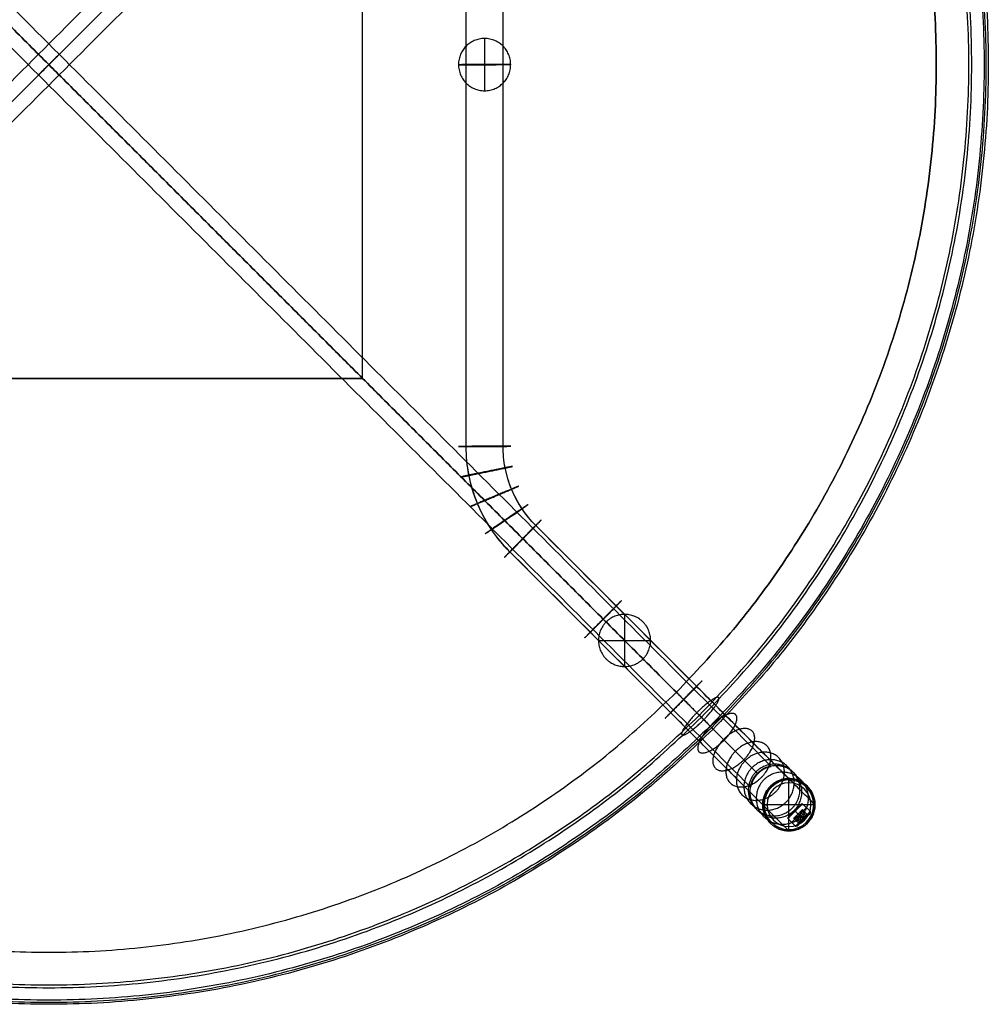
# Model space of a CAD drawing. Header units: millimetres. Extents: x -450 to 450, y -450 to 450.
# Tile 3 of 4: x -14 to 450, y -450 to 21. Entities that reach past the tile are written whole.
import ezdxf

# ---------------------------------------------------------------- set-up
doc = ezdxf.new("R2010")
doc.units = ezdxf.units.MM
doc.layers.add('BIG TABLE', color=7, linetype='Continuous', true_color=0x000000)
doc.layers.add('Défaut', color=7, linetype='Continuous', true_color=0x000000)

msp = doc.modelspace()

# ---------------------------------------------------------------- linework, layer by layer
at = {"layer": 'BIG TABLE'}
for p, q in [((150.26, -150.26, 737.81), (150.26, 397.55, 737.81)), ((150.26, -150.26, 735.81), (150.26, 397.55, 735.81)), ((-339.5, -339.5, 619.12), (339.52, 339.52, 619.12)), ((-339.49, 339.52, 619.12), (339.53, -339.51, 619.12)), ((-339.37, -339.37, 633.12), (339.38, 339.38, 633.12)), ((-339.36, 339.38, 633.12), (339.39, -339.37, 633.12)), ((-397.55, -150.26, 737.81), (150.26, -150.26, 737.81)), ((150.26, -150.26, 735.81), (-397.55, -150.26, 735.81)), ((356.82, -360.9, 626.14), (360.9, -356.81, 626.14)), ((357.27, -357.27, 621.39), (357.27, -357.27, 623.14)), ((357.27, -357.27, 629.14), (357.27, -357.27, 630.89)), ((360.62, -353.91, 626.14), (359.39, -355.14, 626.14)), ((360.18, -362.22, 623.64), (360.18, -358.14, 623.64)), ((360.18, -362.22, 628.64), (360.18, -358.14, 628.64)), ((360.39, -357.33, 624.89), (362.88, -359.82, 624.89)), ((360.39, -357.33, 627.39), (362.88, -359.82, 627.39)), ((364.69, -357.62, 626.14), (360.98, -353.91, 626.14)), ((361.2, -359.16, 623.64), (362.22, -358.14, 626.14)), ((362.22, -358.14, 626.14), (361.2, -359.16, 628.64)), ((355.14, -359.39, 626.14), (353.91, -360.62, 626.14)), ((357.62, -364.69, 626.14), (353.91, -360.98, 626.14)), ((359.82, -362.88, 624.89), (357.33, -360.39, 624.89)), ((359.82, -362.88, 627.39), (357.33, -360.39, 627.39)), ((358.14, -360.18, 623.64), (362.22, -360.18, 623.64)), ((362.22, -360.18, 628.64), (358.14, -360.18, 628.64)), ((359.16, -361.2, 623.64), (358.14, -362.22, 626.14)), ((358.14, -362.22, 626.14), (359.16, -361.2, 628.64)), ((358.86, -358.86, 623.64), (358.86, -358.86, 628.64)), ((361.51, -361.51, 621.64), (361.51, -361.51, 623.25)), ((361.51, -361.51, 629.02), (361.51, -361.51, 630.64)), ((363.55, -359.47, 626.14), (364.69, -358.33, 626.14)), ((358.33, -364.69, 626.14), (359.47, -363.55, 626.14))]:
    msp.add_line(p, q, dxfattribs=at)
at = {"layer": 'BIG TABLE', "extrusion": (0.707107, 0.707107, 0)}
for start, end in [(180, 360), (0, 180)]:
    msp.add_arc((0, 626.12, 0), 7, start, end, dxfattribs=at)
at = {"layer": 'BIG TABLE', "extrusion": (0.707107, -0.707107, 0)}
for start, end in [(180, 360), (0, 180)]:
    msp.add_arc((0.01, 626.12, 0), 7, start, end, dxfattribs=at)
at = {"layer": 'BIG TABLE', "extrusion": (-0.707107, 0.707107, 0)}
for start, end in [(90, 270), (270, 90)]:
    msp.add_arc((0, 626.14, -508.12), 5, start, end, dxfattribs=at)
at = {"layer": 'BIG TABLE'}
for points, weights, degree, knots in [([(-318.14, 318.14, 714.77), (0, 636.29, 714.77), (318.14, 318.14, 714.77), (636.29, 0, 714.77), (318.14, -318.14, 714.77)], [1, 0.707106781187, 1, 0.707106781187, 1], 2, [-923.628313, -923.628313, -923.628313, -692.721234, -692.721234, -461.814156, -461.814156, -461.814156]), ([(317.44, -317.44, 714.69), (634.88, 0, 714.69), (317.44, 317.44, 714.69), (0, 634.88, 714.69), (-317.44, 317.44, 714.69)], [1, 0.707106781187, 1, 0.707106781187, 1], 2, [461.814156, 461.814156, 461.814156, 692.721234, 692.721234, 923.628313, 923.628313, 923.628313]), ([(-316.73, 316.73, 714.61), (0, 633.47, 714.61), (316.73, 316.73, 714.61), (633.47, 0, 714.61), (316.73, -316.73, 714.61)], [1, 0.707106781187, 1, 0.707106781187, 1], 2, [-923.628313, -923.628313, -923.628313, -692.721234, -692.721234, -461.814156, -461.814156, -461.814156]), ([(312.52, -312.52, 731.16), (625.04, 0, 731.16), (312.52, 312.52, 731.16), (0, 625.04, 731.16), (-312.52, 312.52, 731.16)], [0.867161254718, 0.613175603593, 0.867161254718, 0.613175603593, 0.867161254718], 2, [461.814156, 461.814156, 461.814156, 692.721234, 692.721234, 923.628313, 923.628313, 923.628313]), ([(311.56, -311.56, 729.69), (623.12, 0, 729.69), (311.56, 311.56, 729.69), (0, 623.12, 729.69), (-311.56, 311.56, 729.69)], [0.867161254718, 0.613175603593, 0.867161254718, 0.613175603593, 0.867161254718], 2, [461.814156, 461.814156, 461.814156, 692.721234, 692.721234, 923.628313, 923.628313, 923.628313]), ([(300.52, -300.52, 735.81), (601.04, 0, 735.81), (300.52, 300.52, 735.81), (0, 601.04, 735.81), (-300.52, 300.52, 735.81)], [1, 0.707106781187, 1, 0.707106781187, 1], 2, [461.814156, 461.814156, 461.814156, 692.721234, 692.721234, 923.628313, 923.628313, 923.628313]), ([(-300.52, 300.52, 737.81), (0, 601.04, 737.81), (300.52, 300.52, 737.81), (601.04, 0, 737.81), (300.52, -300.52, 737.81)], [1, 0.707106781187, 1, 0.707106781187, 1], 2, [-923.628313, -923.628313, -923.628313, -692.721234, -692.721234, -461.814156, -461.814156, -461.814156]), ([(318.14, -318.14, 714.77), (0, -636.29, 714.77), (-318.14, -318.14, 714.77), (-636.29, 0, 714.77), (-318.14, 318.14, 714.77)], [1, 0.707106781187, 1, 0.707106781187, 1], 2, [-461.814156, -461.814156, -461.814156, -230.907078, -230.907078, 0, 0, 0]), ([(-317.44, 317.44, 714.69), (-634.88, 0, 714.69), (-317.44, -317.44, 714.69), (0, -634.88, 714.69), (317.44, -317.44, 714.69)], [1, 0.707106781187, 1, 0.707106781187, 1], 2, [0, 0, 0, 230.907078, 230.907078, 461.814156, 461.814156, 461.814156]), ([(316.73, -316.73, 714.61), (0, -633.47, 714.61), (-316.73, -316.73, 714.61), (-633.47, 0, 714.61), (-316.73, 316.73, 714.61)], [1, 0.707106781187, 1, 0.707106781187, 1], 2, [-461.814156, -461.814156, -461.814156, -230.907078, -230.907078, 0, 0, 0]), ([(-312.52, 312.52, 731.16), (-625.04, 0, 731.16), (-312.52, -312.52, 731.16), (0, -625.04, 731.16), (312.52, -312.52, 731.16)], [0.867161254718, 0.613175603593, 0.867161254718, 0.613175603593, 0.867161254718], 2, [0, 0, 0, 230.907078, 230.907078, 461.814156, 461.814156, 461.814156]), ([(-311.56, 311.56, 729.69), (-623.12, 0, 729.69), (-311.56, -311.56, 729.69), (0, -623.12, 729.69), (311.56, -311.56, 729.69)], [0.867161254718, 0.613175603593, 0.867161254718, 0.613175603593, 0.867161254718], 2, [0, 0, 0, 230.907078, 230.907078, 461.814156, 461.814156, 461.814156]), ([(-300.52, 300.52, 735.81), (-601.04, 0, 735.81), (-300.52, -300.52, 735.81), (0, -601.04, 735.81), (300.52, -300.52, 735.81)], [1, 0.707106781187, 1, 0.707106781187, 1], 2, [0, 0, 0, 230.907078, 230.907078, 461.814156, 461.814156, 461.814156]), ([(-300.52, 300.52, 737.81), (-601.04, 0, 737.81), (-300.52, -300.52, 737.81), (0, -601.04, 737.81), (300.52, -300.52, 737.81)], [1, 0.707106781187, 1, 0.707106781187, 1], 2, [0, 0, 0, 230.907078, 230.907078, 461.814156, 461.814156, 461.814156]), ([(336.02, -345.9, 626.12), (336.02, -345.9, 626.23), (336.02, -345.9, 626.33), (336.02, -345.89, 626.44), (336.02, -345.88, 626.54), (336.02, -345.87, 626.65), (336.03, -345.86, 626.76), (336.03, -345.84, 626.97), (336.03, -345.8, 627.18), (336.04, -345.75, 627.39), (336.06, -345.65, 627.84), (336.08, -345.5, 628.28), (336.12, -345.31, 628.7), (336.17, -345.1, 629.14), (336.23, -344.85, 629.57), (336.31, -344.56, 629.96), (336.35, -344.42, 630.16), (336.4, -344.27, 630.35), (336.45, -344.11, 630.53), (336.5, -343.96, 630.72), (336.56, -343.79, 630.89), (336.63, -343.62, 631.06), (336.69, -343.45, 631.23), (336.77, -343.27, 631.39), (336.85, -343.09, 631.54), (336.92, -342.91, 631.69), (337.01, -342.73, 631.83), (337.1, -342.54, 631.96), (337.29, -342.16, 632.22), (337.51, -341.77, 632.45), (337.76, -341.38, 632.63), (337.99, -341.04, 632.79), (338.24, -340.69, 632.91), (338.51, -340.35, 632.99), (338.78, -340.01, 633.08), (339.08, -339.68, 633.12), (339.39, -339.37, 633.12), (339.39, -339.37, 633.12), (339.39, -339.37, 633.12), (339.39, -339.37, 633.12), (339.72, -339.04, 633.12), (340.07, -338.72, 633.07), (340.44, -338.44, 632.98), (340.8, -338.15, 632.88), (341.17, -337.89, 632.75), (341.54, -337.66, 632.57), (341.9, -337.43, 632.39), (342.27, -337.23, 632.17), (342.62, -337.05, 631.92), (342.98, -336.88, 631.66), (343.32, -336.73, 631.37), (343.64, -336.61, 631.06), (343.81, -336.55, 630.9), (343.96, -336.49, 630.73), (344.11, -336.44, 630.56), (344.26, -336.39, 630.39), (344.41, -336.34, 630.21), (344.54, -336.3, 630.02), (344.82, -336.22, 629.65), (345.06, -336.16, 629.25), (345.26, -336.12, 628.83), (345.47, -336.07, 628.41), (345.63, -336.04, 627.97), (345.75, -336.02, 627.51), (345.8, -336.02, 627.29), (345.85, -336.01, 627.05), (345.88, -336.01, 626.82), (345.89, -336, 626.7), (345.9, -336, 626.59), (345.91, -336, 626.47), (345.92, -336, 626.35), (345.92, -336, 626.24), (345.93, -336.01, 626.12)], [1, 1.00000047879, 1.00000095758, 1.00000143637, 1.00000143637, 1.00000143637, 1.00000143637, 1.00000143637, 1.00000143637, 1.00000143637, 1.00000143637, 1.00000143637, 1.00000143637, 1.00000143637, 1.00000143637, 1.00000143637, 1.00000143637, 1.00000143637, 1.00000143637, 1.00000143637, 1.00000143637, 1.00000143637, 1.00000143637, 1.00000143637, 1.00000143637, 1.00000143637, 1.00000143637, 1.00000143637, 1.00000143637, 1.00000143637, 1.00000143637, 1.00000143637, 1.00000143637, 1.00000143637, 1.00000143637, 1.00000143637, 1.00000143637, 1.00000095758, 1.00000047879, 1, 1, 1, 1, 1, 1, 1, 1, 1, 1, 1, 1, 1, 1, 1, 1, 1, 1, 1, 1, 1, 1, 1, 1, 1, 1, 1, 1, 1, 1, 1, 1, 1, 1], 3, [0, 0, 0, 0, 0.320186, 0.320186, 0.320186, 0.640372, 0.640372, 0.640372, 1.280955, 1.280955, 1.280955, 2.672717, 2.672717, 2.672717, 4.156934, 4.156934, 4.156934, 4.897862, 4.897862, 4.897862, 5.638777, 5.638777, 5.638777, 6.384318, 6.384318, 6.384318, 7.129893, 7.129893, 7.129893, 8.623663, 8.623663, 8.623663, 9.953625, 9.953625, 9.953625, 11.284065, 11.284065, 11.284065, 11.28409, 11.28409, 11.28409, 12.698126, 12.698126, 12.698126, 14.111529, 14.111529, 14.111529, 15.521713, 15.521713, 15.521713, 16.93127, 16.93127, 16.93127, 17.634505, 17.634505, 17.634505, 18.337748, 18.337748, 18.337748, 19.74619, 19.74619, 19.74619, 21.158802, 21.158802, 21.158802, 21.864395, 21.864395, 21.864395, 22.217054, 22.217054, 22.217054, 22.569715, 22.569715, 22.569715, 22.569715]), ([(345.93, -336.01, 626.12), (345.93, -336.01, 626), (345.92, -336.01, 625.88), (345.92, -336.01, 625.77), (345.91, -336.01, 625.65), (345.9, -336.02, 625.53), (345.89, -336.02, 625.42), (345.87, -336.03, 625.18), (345.83, -336.04, 624.95), (345.77, -336.05, 624.72), (345.67, -336.08, 624.27), (345.51, -336.12, 623.83), (345.32, -336.17, 623.4), (345.12, -336.23, 622.98), (344.88, -336.29, 622.58), (344.62, -336.38, 622.21), (344.48, -336.43, 622.02), (344.34, -336.48, 621.84), (344.19, -336.53, 621.67), (344.05, -336.58, 621.5), (343.89, -336.64, 621.33), (343.74, -336.71, 621.17), (343.42, -336.84, 620.86), (343.08, -336.99, 620.57), (342.73, -337.17, 620.32), (342.38, -337.35, 620.06), (342.02, -337.56, 619.85), (341.66, -337.79, 619.67), (341.29, -338.03, 619.49), (340.93, -338.29, 619.35), (340.57, -338.58, 619.26), (340.21, -338.86, 619.17), (339.86, -339.18, 619.12), (339.53, -339.51, 619.12), (339.53, -339.51, 619.12), (339.53, -339.51, 619.12), (339.53, -339.51, 619.12), (339.19, -339.85, 619.12), (338.87, -340.2, 619.17), (338.58, -340.57, 619.26), (338.3, -340.92, 619.36), (338.04, -341.28, 619.49), (337.81, -341.63, 619.67), (337.58, -341.99, 619.84), (337.38, -342.34, 620.05), (337.2, -342.69, 620.3), (337.02, -343.04, 620.56), (336.86, -343.39, 620.85), (336.73, -343.71, 621.17), (336.47, -344.35, 621.81), (336.3, -344.9, 622.56), (336.19, -345.29, 623.4), (336.14, -345.49, 623.82), (336.1, -345.64, 624.25), (336.07, -345.74, 624.69), (336.06, -345.8, 624.93), (336.05, -345.84, 625.16), (336.04, -345.87, 625.4), (336.04, -345.88, 625.52), (336.03, -345.89, 625.64), (336.03, -345.9, 625.76), (336.03, -345.9, 625.88), (336.03, -345.9, 626), (336.02, -345.9, 626.12)], [1, 1, 1, 1, 1, 1, 1, 1, 1, 1, 1, 1, 1, 1, 1, 1, 1, 1, 1, 1, 1, 1, 1, 1, 1, 1, 1, 1, 1, 1, 1, 1, 1, 1, 1.00000047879, 1.00000095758, 1.00000143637, 1.00000143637, 1.00000143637, 1.00000143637, 1.00000143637, 1.00000143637, 1.00000143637, 1.00000143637, 1.00000143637, 1.00000143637, 1.00000143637, 1.00000143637, 1.00000143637, 1.00000143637, 1.00000143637, 1.00000143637, 1.00000143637, 1.00000143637, 1.00000143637, 1.00000143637, 1.00000143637, 1.00000143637, 1.00000143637, 1.00000143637, 1.00000143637, 1.00000095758, 1.00000047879, 1], 3, [0, 0, 0, 0, 0.351602, 0.351602, 0.351602, 0.703202, 0.703202, 0.703202, 1.406686, 1.406686, 1.406686, 2.815165, 2.815165, 2.815165, 4.2195, 4.2195, 4.2195, 4.920661, 4.920661, 4.920661, 5.62181, 5.62181, 5.62181, 7.025882, 7.025882, 7.025882, 8.430514, 8.430514, 8.430514, 9.838041, 9.838041, 9.838041, 11.246133, 11.246133, 11.246133, 11.246157, 11.246157, 11.246157, 12.687019, 12.687019, 12.687019, 14.061806, 14.061806, 14.061806, 15.438059, 15.438059, 15.438059, 16.870512, 16.870512, 16.870512, 19.691631, 19.691631, 19.691631, 21.066252, 21.066252, 21.066252, 21.786593, 21.786593, 21.786593, 22.146613, 22.146613, 22.146613, 22.506634, 22.506634, 22.506634, 22.506634]), ([(357.27, -357.27, 630.89), (353.91, -360.62, 630.89), (353.91, -360.62, 626.14), (353.91, -360.62, 621.39), (357.27, -357.27, 621.39)], [1, 0.707106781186, 1, 0.707106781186, 1], 2, [0, 0, 0, 9.5, 9.5, 19, 19, 19]), ([(357.44, -357.44, 621.14), (353.91, -360.98, 621.14), (353.91, -360.98, 626.14), (353.91, -360.98, 631.14), (357.44, -357.44, 631.14)], [1, 0.707106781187, 1, 0.707106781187, 1], 2, [0, 0, 0, 10, 10, 20, 20, 20]), ([(357.27, -357.27, 623.14), (355.14, -359.39, 623.14), (355.14, -359.39, 626.14), (355.14, -359.39, 629.14), (357.27, -357.27, 629.14)], [1, 0.707106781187, 1, 0.707106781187, 1], 2, [0, 0, 0, 6, 6, 12, 12, 12]), ([(357.27, -357.27, 630.89), (360.62, -353.91, 630.89), (360.62, -353.91, 626.14), (360.62, -353.91, 621.39), (357.27, -357.27, 621.39)], [1, 0.707106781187, 1, 0.707106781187, 1], 2, [-19, -19, -19, -9.5, -9.5, 0, 0, 0]), ([(357.27, -357.27, 629.14), (359.39, -355.14, 629.14), (359.39, -355.14, 626.14), (359.39, -355.14, 623.14), (357.27, -357.27, 623.14)], [1, 0.707106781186, 1, 0.707106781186, 1], 2, [0, 0, 0, 6, 6, 12, 12, 12]), ([(357.44, -357.44, 621.14), (360.98, -353.91, 621.14), (360.98, -353.91, 626.14), (360.98, -353.91, 631.14), (357.44, -357.44, 631.14)], [1, 0.707106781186, 1, 0.707106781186, 1], 2, [0, 0, 0, 10, 10, 20, 20, 20]), ([(361.15, -361.15, 631.14), (364.69, -357.62, 631.14), (364.69, -357.62, 626.14), (364.69, -357.62, 621.14), (361.15, -361.15, 621.14)], [1, 0.707106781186, 1, 0.707106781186, 1], 2, [0, 0, 0, 10, 10, 20, 20, 20]), ([(361.15, -361.15, 631.14), (357.62, -364.69, 631.14), (357.62, -364.69, 626.14), (357.62, -364.69, 621.14), (361.15, -361.15, 621.14)], [1, 0.707106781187, 1, 0.707106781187, 1], 2, [0, 0, 0, 10, 10, 20, 20, 20]), ([(361.51, -361.51, 621.64), (358.33, -364.69, 621.64), (358.33, -364.69, 626.14), (358.33, -364.69, 630.64), (361.51, -361.51, 630.64)], [1, 0.707106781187, 1, 0.707106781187, 1], 2, [0, 0, 0, 9, 9, 18, 18, 18]), ([(361.51, -361.51, 621.64), (364.69, -358.33, 621.64), (364.69, -358.33, 626.14), (364.69, -358.33, 630.64), (361.51, -361.51, 630.64)], [1, 0.707106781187, 1, 0.707106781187, 1], 2, [-18, -18, -18, -9, -9, 0, 0, 0])]:
    msp.add_rational_spline(points, weights, degree=degree, knots=knots, dxfattribs=at)
for points in [[(336, 345.88, 626.12), (-4.94, 4.94, 626.12), (-345.89, -335.99, 626.12)], [(345.89, -335.99, 626.12), (4.96, 4.95, 626.12), (-335.98, 345.9, 626.12)], [(-345.9, 336.03, 626.12), (-4.94, -4.94, 626.12), (336.02, -345.9, 626.12)], [(-336.02, -345.91, 626.12), (4.95, -4.95, 626.12), (345.91, 336.01, 626.12)], [(0, 0, 737.81), (-150.26, 150.26, 737.81), (-300.52, 300.52, 737.81)], [(-300.52, 300.52, 735.81), (-150.26, 150.26, 735.81), (0, 0, 735.81)], [(300.52, -300.52, 737.81), (150.26, -150.26, 737.81), (0, 0, 737.81)], [(0, 0, 735.81), (150.26, -150.26, 735.81), (300.52, -300.52, 735.81)], [(316.73, -316.73, 714.61), (317.44, -317.44, 714.69), (318.14, -318.14, 714.77)], [(345.9, -336, 626.12), (345.9, -336, 626.12), (345.89, -335.99, 626.12)], [(345.93, -336.01, 626.12), (345.91, -336, 626.12), (345.9, -336, 626.12)], [(357.27, -357.27, 621.39), (357.35, -357.35, 621.26), (357.44, -357.44, 621.14)], [(357.44, -357.44, 631.14), (357.35, -357.35, 631.01), (357.27, -357.27, 630.89)], [(357.27, -357.27, 630.89), (357.31, -357.31, 630.96), (357.36, -357.36, 631.03)], [(357.27, -357.27, 621.39), (357.31, -357.31, 621.32), (357.35, -357.35, 621.26)], [(357.38, -357.38, 631.06), (357.41, -357.41, 631.1), (357.44, -357.44, 631.14)], [(357.39, -357.39, 621.22), (357.41, -357.41, 621.18), (357.44, -357.44, 621.14)], [(361.15, -361.15, 631.14), (359.3, -359.3, 631.14), (357.44, -357.44, 631.14)], [(357.44, -357.44, 621.14), (359.3, -359.3, 621.14), (361.15, -361.15, 621.14)], [(357.84, -359.88, 623.64), (358.86, -358.86, 623.64), (359.88, -357.84, 623.64)], [(359.88, -357.84, 628.64), (358.86, -358.86, 628.64), (357.84, -359.88, 628.64)], [(359.88, -357.84, 623.64), (360.39, -357.33, 624.89), (360.9, -356.81, 626.14)], [(360.9, -356.81, 626.14), (360.39, -357.33, 627.39), (359.88, -357.84, 628.64)], [(362.53, -360.49, 623.64), (361.2, -359.16, 623.64), (359.88, -357.84, 623.64)], [(362.53, -360.49, 628.64), (361.2, -359.16, 628.64), (359.88, -357.84, 628.64)], [(360.62, -353.91, 626.14), (360.8, -353.91, 626.14), (360.98, -353.91, 626.14)], [(363.55, -359.47, 626.14), (362.22, -358.14, 626.14), (360.9, -356.81, 626.14)], [(364.69, -358.33, 626.14), (364.69, -357.97, 626.14), (364.69, -357.62, 626.14)], [(353.91, -360.62, 626.14), (353.91, -360.8, 626.14), (353.91, -360.98, 626.14)], [(356.82, -360.9, 626.14), (357.33, -360.39, 624.89), (357.84, -359.88, 623.64)], [(357.84, -359.88, 628.64), (357.33, -360.39, 627.39), (356.82, -360.9, 626.14)], [(356.82, -360.9, 626.14), (358.14, -362.22, 626.14), (359.47, -363.55, 626.14)], [(360.49, -362.53, 623.64), (359.16, -361.2, 623.64), (357.84, -359.88, 623.64)], [(360.49, -362.53, 628.64), (359.16, -361.2, 628.64), (357.84, -359.88, 628.64)], [(361.51, -361.51, 630.64), (361.33, -361.33, 630.89), (361.15, -361.15, 631.14)], [(361.15, -361.15, 621.14), (361.33, -361.33, 621.39), (361.51, -361.51, 621.64)], [(361.51, -361.51, 630.64), (361.33, -361.33, 630.89), (361.15, -361.15, 631.14)], [(361.51, -361.51, 621.64), (361.33, -361.33, 621.39), (361.15, -361.15, 621.14)], [(361.35, -361.35, 628.64), (361.43, -361.43, 628.83), (361.51, -361.51, 629.02)], [(361.35, -361.35, 628.64), (361.43, -361.43, 628.83), (361.51, -361.51, 629.02)], [(361.35, -361.35, 623.64), (361.43, -361.43, 623.44), (361.51, -361.51, 623.25)], [(363.55, -359.47, 626.14), (363.55, -359.47, 626.14), (363.55, -359.47, 626.14)], [(358.33, -364.69, 626.14), (357.97, -364.69, 626.14), (357.62, -364.69, 626.14)]]:
    msp.add_open_spline(points, degree=2, dxfattribs=at)
for points, weights in [([(300.52, -300.52, 735.81), (315.55, -315.55, 735.81), (316.73, -316.73, 714.61)], [1, 0.734322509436, 1]), ([(318.14, -318.14, 714.77), (316.86, -316.86, 737.81), (300.52, -300.52, 737.81)], [1, 0.734322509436, 1]), ([(360.49, -362.53, 623.64), (359.47, -363.55, 624.47), (359.47, -363.55, 626.14)], [1, 0.866025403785, 1]), ([(359.47, -363.55, 626.14), (359.47, -363.55, 627.8), (360.49, -362.53, 628.64)], [1, 0.866025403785, 1]), ([(362.53, -360.49, 623.64), (361.51, -361.51, 622.8), (360.49, -362.53, 623.64)], [1, 0.866025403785, 1]), ([(361.51, -361.51, 629.02), (360.96, -362.05, 629.02), (360.49, -362.53, 628.64)], [1, 0.965925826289, 1]), ([(361.43, -361.43, 628.83), (361.06, -361.8, 628.83), (360.72, -362.14, 628.64)], [1, 0.925961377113, 0.889354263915]), ([(362.14, -360.72, 628.64), (361.8, -361.06, 628.83), (361.43, -361.43, 628.83)], [0.889355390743, 0.925962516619, 0.999999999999]), ([(361.51, -361.51, 629.02), (362.05, -360.96, 629.02), (362.53, -360.49, 628.64)], [1, 0.965925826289, 1]), ([(363.55, -359.47, 626.14), (363.55, -359.47, 624.47), (362.53, -360.49, 623.64)], [1, 0.866025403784, 1]), ([(362.53, -360.49, 628.64), (363.55, -359.47, 627.8), (363.55, -359.47, 626.14)], [1, 0.866025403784, 1])]:
    msp.add_rational_spline(points, weights, degree=2, dxfattribs=at)
for points, knots in [([(360.49, -362.53, 623.64), (360.36, -362.56, 623.84), (360.23, -362.61, 624.05), (360.01, -362.72, 624.47), (359.9, -362.79, 624.68), (359.64, -363.06, 625.32), (359.54, -363.29, 625.73), (359.47, -363.55, 626.14)], [-2.937182, -2.937182, -2.937182, -2.937182, -2.202886, -2.202886, -1.468591, -1.468591, 0, 0, 0, 0]), ([(359.47, -363.55, 626.14), (359.5, -363.42, 626.34), (359.55, -363.29, 626.55), (359.66, -363.07, 626.97), (359.73, -362.97, 627.18), (359.99, -362.71, 627.82), (360.22, -362.6, 628.23), (360.49, -362.53, 628.64)], [-2.937182, -2.937182, -2.937182, -2.937182, -2.202886, -2.202886, -1.468591, -1.468591, 0, 0, 0, 0]), ([(362.53, -360.49, 623.64), (362.31, -360.61, 623.64), (362.1, -360.73, 623.64), (361.71, -361.02, 623.64), (361.52, -361.18, 623.64), (361.18, -361.52, 623.64), (361.02, -361.71, 623.64), (360.73, -362.11, 623.64), (360.6, -362.32, 623.64), (360.49, -362.53, 623.64)], [-2.93344, -2.93344, -2.93344, -2.93344, -2.20008, -2.20008, -1.46672, -1.46672, -0.73336, -0.73336, 0, 0, 0, 0]), ([(360.49, -362.53, 628.64), (360.6, -362.32, 628.64), (360.73, -362.11, 628.64), (361.02, -361.71, 628.64), (361.18, -361.52, 628.64), (361.35, -361.35, 628.64)], [-1.46672, -1.46672, -1.46672, -1.46672, -0.73336, -0.73336, 0, 0, 0, 0]), ([(361.35, -361.35, 628.64), (361.52, -361.18, 628.64), (361.71, -361.02, 628.64), (362.1, -360.73, 628.64), (362.31, -360.61, 628.64), (362.53, -360.49, 628.64)], [-1.46672, -1.46672, -1.46672, -1.46672, -0.73336, -0.73336, 0, 0, 0, 0]), ([(363.55, -359.47, 626.14), (363.42, -359.5, 625.93), (363.29, -359.55, 625.73), (363.07, -359.66, 625.31), (362.97, -359.73, 625.1), (362.71, -359.99, 624.46), (362.6, -360.22, 624.05), (362.53, -360.49, 623.64)], [-2.937182, -2.937182, -2.937182, -2.937182, -2.202886, -2.202886, -1.468591, -1.468591, 0, 0, 0, 0]), ([(362.53, -360.49, 628.64), (362.56, -360.36, 628.43), (362.61, -360.23, 628.23), (362.72, -360.01, 627.81), (362.8, -359.9, 627.6), (363.06, -359.64, 626.96), (363.29, -359.54, 626.55), (363.55, -359.47, 626.14)], [-2.937182, -2.937182, -2.937182, -2.937182, -2.202886, -2.202886, -1.468591, -1.468591, 0, 0, 0, 0])]:
    msp.add_open_spline(points, degree=3, knots=knots, dxfattribs=at)
at = {"layer": 'Défaut'}
for p, q in [((208.69, 12.5, 735.81), (208.69, -12.5, 735.81)), ((208.69, 12.5, 697.67), (208.69, -12.5, 697.67)), ((196.19, 0, 735.81), (221.19, 0, 735.81)), ((196.19, 0, 697.67), (221.19, 0, 697.67)), ((275.72, -263.22, 735.81), (275.72, -288.22, 735.81)), ((275.72, -263.22, 697.8), (275.72, -288.22, 697.8)), ((263.22, -275.72, 735.81), (288.22, -275.72, 735.81)), ((263.22, -275.72, 697.8), (288.22, -275.72, 697.8)), ((354.39, -366.87, 7.81), (354.39, -341.87, 7.81)), ((354.45, -364.87, 1.81), (354.45, -343.87, 1.81)), ((366.89, -354.37, 7.93), (341.89, -354.37, 7.68)), ((364.95, -354.37, 1.91), (343.95, -354.37, 1.7))]:
    msp.add_line(p, q, dxfattribs=at)
at = {"layer": 'Défaut', "extrusion": (0.009872, 9.68082e-07, -0.999951)}
for centre, radius in [((-354.45, -354.37, -0.31), 12.5), ((-354.45, -354.37, 1.11), 11.91), ((-354.45, -354.37, 1.69), 10.5)]:
    msp.add_circle(centre, radius, dxfattribs=at)
at = {"layer": 'Défaut'}
for points, degree in [([(199.87, -182.8, 688.89), (199.87, -60.93, 688.89), (199.87, 60.93, 688.89), (199.87, 182.8, 688.89)], 3), ([(199.87, -182.92, 706.57), (199.87, -61.06, 706.57), (199.87, 60.81, 706.57), (199.87, 182.68, 706.57)], 3), ([(217.55, -182.68, 688.89), (217.55, -60.81, 688.89), (217.55, 61.06, 688.89), (217.55, 182.92, 688.89)], 3), ([(217.55, -182.8, 706.57), (217.55, -60.93, 706.57), (217.55, 60.93, 706.57), (217.55, 182.8, 706.57)], 3), ([(199.85, 8.84, 735.81), (199.85, 8.84, 716.74), (199.85, 8.84, 697.67)], 2), ([(217.53, 8.84, 735.81), (217.53, 8.84, 716.74), (217.53, 8.84, 697.67)], 2), ([(199.85, -8.84, 735.81), (199.85, -8.84, 716.74), (199.85, -8.84, 697.67)], 2), ([(217.53, -8.84, 735.81), (217.53, -8.84, 716.74), (217.53, -8.84, 697.67)], 2), ([(310.18, -297.65, 688.89), (284.51, -271.98, 688.89), (258.84, -246.31, 688.89), (233.17, -220.64, 688.89)], 3), ([(310.27, -297.74, 706.57), (284.6, -272.07, 706.57), (258.93, -246.4, 706.57), (233.26, -220.73, 706.57)], 3), ([(297.77, -310.24, 688.89), (272.1, -284.57, 688.89), (246.43, -258.9, 688.89), (220.76, -233.23, 688.89)], 3), ([(297.85, -310.33, 706.57), (272.18, -284.66, 706.57), (246.51, -258.99, 706.57), (220.84, -233.32, 706.57)], 3), ([(275.72, -263.22, 735.81), (275.72, -263.22, 716.8), (275.72, -263.22, 697.8)], 2), ([(263.22, -275.72, 735.81), (263.22, -275.72, 716.8), (263.22, -275.72, 697.8)], 2), ([(288.22, -275.72, 735.81), (288.22, -275.72, 716.8), (288.22, -275.72, 697.8)], 2), ([(275.72, -288.22, 735.81), (275.72, -288.22, 716.8), (275.72, -288.22, 697.8)], 2), ([(354.39, -341.87, 7.81), (352.33, -339.8, 217.24), (350.26, -337.73, 426.69), (348.19, -335.66, 636.12)], 3), ([(354.39, -341.87, 7.81), (354.41, -341.87, 5.81), (354.43, -341.87, 3.81)], 2), ([(341.89, -354.37, 7.68), (339.83, -352.3, 217.12), (337.76, -350.23, 426.56), (335.69, -348.16, 636)], 3), ([(366.89, -354.37, 7.93), (364.83, -352.3, 217.37), (362.76, -350.23, 426.81), (360.69, -348.16, 636.25)], 3), ([(341.89, -354.37, 7.68), (341.91, -354.37, 5.68), (341.93, -354.37, 3.68)], 2), ([(366.89, -354.37, 7.93), (366.91, -354.37, 5.93), (366.93, -354.37, 3.93)], 2), ([(354.39, -366.87, 7.81), (352.33, -364.8, 217.24), (350.26, -362.73, 426.69), (348.19, -360.66, 636.12)], 3), ([(354.39, -366.87, 7.81), (354.41, -366.87, 5.81), (354.43, -366.87, 3.81)], 2)]:
    msp.add_open_spline(points, degree=degree, dxfattribs=at)
for points, weights, knots in [([(199.85, 8.84, 735.81), (208.69, 17.68, 735.81), (217.53, 8.84, 735.81), (226.36, 0, 735.81), (217.53, -8.84, 735.81), (208.69, -17.68, 735.81), (199.85, -8.84, 735.81), (191.01, 0, 735.81), (199.85, 8.84, 735.81)], [1, 0.707109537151, 1, 0.707106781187, 1, 0.707106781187, 1, 0.707106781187, 1], [-50.000097, -50.000097, -50.000097, -25.000292, -25.000292, -0.000292, -0.000292, 24.999708, 24.999708, 49.999805, 49.999805, 49.999805]), ([(199.85, 8.84, 697.67), (208.69, 17.68, 697.67), (217.53, 8.84, 697.67), (226.36, 0, 697.67), (217.53, -8.84, 697.67), (208.69, -17.68, 697.67), (199.85, -8.84, 697.67), (191.01, 0, 697.67), (199.85, 8.84, 697.67)], [1, 0.707109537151, 1, 0.707106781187, 1, 0.707106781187, 1, 0.707106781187, 1], [-50.000097, -50.000097, -50.000097, -25.000292, -25.000292, -0.000292, -0.000292, 24.999708, 24.999708, 49.999805, 49.999805, 49.999805]), ([(199.85, 8.84, 716.74), (208.69, 17.68, 716.74), (217.53, 8.84, 716.74), (226.36, 0, 716.74), (217.53, -8.84, 716.74), (208.69, -17.68, 716.74), (199.85, -8.84, 716.74), (191.01, 0, 716.74), (199.85, 8.84, 716.74)], [1, 0.707109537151, 1, 0.707106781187, 1, 0.707106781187, 1, 0.707106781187, 1], [-50.000097, -50.000097, -50.000097, -25.000292, -25.000292, -0.000292, -0.000292, 24.999708, 24.999708, 49.999805, 49.999805, 49.999805]), ([(199.87, 0, 688.89), (208.71, 0.12, 680.05), (217.55, 0.12, 688.89), (226.38, 0.12, 697.73), (217.55, 0, 706.57), (208.71, -0.12, 715.41), (199.87, -0.12, 706.57), (191.03, -0.12, 697.73), (199.87, 0, 688.89)], [1, 0.707106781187, 1, 0.707106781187, 1, 0.707106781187, 1, 0.707106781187, 1], [0, 0, 0, 19.634954, 19.634954, 39.269908, 39.269908, 58.904862, 58.904862, 78.539816, 78.539816, 78.539816]), ([(199.87, -182.8, 688.89), (208.71, -182.68, 680.05), (217.55, -182.68, 688.89), (226.38, -182.68, 697.73), (217.55, -182.8, 706.57), (208.71, -182.92, 715.41), (199.87, -182.92, 706.57), (191.03, -182.92, 697.73), (199.87, -182.8, 688.89)], [1, 0.707106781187, 1, 0.707106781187, 1, 0.707106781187, 1, 0.707106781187, 1], [0, 0, 0, 19.634954, 19.634954, 39.269908, 39.269908, 58.904862, 58.904862, 78.539816, 78.539816, 78.539816]), ([(201.21, -196.58, 688.89), (209.86, -194.75, 680.05), (218.53, -193.04, 688.89), (227.2, -191.33, 697.73), (218.56, -193.16, 706.57), (209.91, -194.99, 715.41), (201.24, -196.7, 706.57), (192.56, -198.41, 697.73), (201.21, -196.58, 688.89)], [1, 0.707106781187, 1, 0.707106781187, 1, 0.707106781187, 1, 0.707106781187, 1], [0, 0, 0, 19.634954, 19.634954, 39.269908, 39.269908, 58.904862, 58.904862, 78.539816, 78.539816, 78.539816]), ([(205.3, -210.09, 688.89), (213.42, -206.59, 680.05), (221.58, -203.21, 688.89), (229.75, -199.83, 697.73), (221.63, -203.33, 706.57), (213.51, -206.82, 715.41), (205.34, -210.21, 706.57), (197.18, -213.59, 697.73), (205.3, -210.09, 688.89)], [1, 0.707106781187, 1, 0.707106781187, 1, 0.707106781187, 1, 0.707106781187, 1], [0, 0, 0, 19.634954, 19.634954, 39.269908, 39.269908, 58.904862, 58.904862, 78.539816, 78.539816, 78.539816]), ([(211.96, -222.53, 688.89), (219.23, -217.51, 680.05), (226.57, -212.58, 688.89), (233.91, -207.66, 697.73), (226.64, -212.69, 706.57), (219.37, -217.71, 715.41), (212.03, -222.64, 706.57), (204.69, -227.56, 697.73), (211.96, -222.53, 688.89)], [1, 0.707106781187, 1, 0.707106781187, 1, 0.707106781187, 1, 0.707106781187, 1], [0, 0, 0, 19.634954, 19.634954, 39.269908, 39.269908, 58.904862, 58.904862, 78.539816, 78.539816, 78.539816]), ([(220.76, -233.23, 688.89), (226.92, -226.89, 680.05), (233.17, -220.64, 688.89), (239.42, -214.39, 697.73), (233.26, -220.73, 706.57), (227.09, -227.07, 715.41), (220.84, -233.32, 706.57), (214.59, -239.57, 697.73), (220.76, -233.23, 688.89)], [1, 0.707106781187, 1, 0.707106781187, 1, 0.707106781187, 1, 0.707106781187, 1], [0, 0, 0, 19.634954, 19.634954, 39.269908, 39.269908, 58.904862, 58.904862, 78.539816, 78.539816, 78.539816]), ([(259.26, -271.73, 688.89), (265.42, -265.4, 680.05), (271.67, -259.15, 688.89), (277.92, -252.9, 697.73), (271.76, -259.23, 706.57), (265.6, -265.57, 715.41), (259.35, -271.82, 706.57), (253.1, -278.07, 697.73), (259.26, -271.73, 688.89)], [1, 0.707106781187, 1, 0.707106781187, 1, 0.707106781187, 1, 0.707106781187, 1], [0, 0, 0, 19.634954, 19.634954, 39.269908, 39.269908, 58.904862, 58.904862, 78.539816, 78.539816, 78.539816]), ([(288.22, -275.72, 735.81), (288.22, -288.22, 735.81), (275.72, -288.22, 735.81), (263.22, -288.22, 735.81), (263.22, -275.72, 735.81), (263.22, -263.22, 735.81), (275.72, -263.22, 735.81), (288.22, -263.22, 735.81), (288.22, -275.72, 735.81)], [1, 0.707106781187, 1, 0.707106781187, 1, 0.707109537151, 1, 0.707106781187, 1], [-49.999805, -49.999805, -49.999805, -24.999805, -24.999805, 0.000292, 0.000292, 25.000097, 25.000097, 50.000097, 50.000097, 50.000097]), ([(288.22, -275.72, 697.8), (288.22, -288.22, 697.8), (275.72, -288.22, 697.8), (263.22, -288.22, 697.8), (263.22, -275.72, 697.8), (263.22, -263.22, 697.8), (275.72, -263.22, 697.8), (288.22, -263.22, 697.8), (288.22, -275.72, 697.8)], [1, 0.707106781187, 1, 0.707106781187, 1, 0.707109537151, 1, 0.707106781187, 1], [-49.999805, -49.999805, -49.999805, -24.999805, -24.999805, 0.000292, 0.000292, 25.000097, 25.000097, 50.000097, 50.000097, 50.000097]), ([(288.22, -275.72, 716.8), (288.22, -288.22, 716.8), (275.72, -288.22, 716.8), (263.22, -288.22, 716.8), (263.22, -275.72, 716.8), (263.22, -263.22, 716.8), (275.72, -263.22, 716.8), (288.22, -263.22, 716.8), (288.22, -275.72, 716.8)], [1, 0.707106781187, 1, 0.707106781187, 1, 0.707109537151, 1, 0.707106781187, 1], [-49.999805, -49.999805, -49.999805, -24.999805, -24.999805, 0.000292, 0.000292, 25.000097, 25.000097, 50.000097, 50.000097, 50.000097]), ([(297.77, -310.24, 688.89), (303.93, -303.9, 680.05), (310.18, -297.65, 688.89), (316.43, -291.4, 697.73), (310.27, -297.74, 706.57), (304.1, -304.08, 715.41), (297.85, -310.33, 706.57), (291.6, -316.57, 697.73), (297.77, -310.24, 688.89)], [1, 0.707106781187, 1, 0.707106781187, 1, 0.707106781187, 1, 0.707106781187, 1], [0, 0, 0, 19.634954, 19.634954, 39.269908, 39.269908, 58.904862, 58.904862, 78.539816, 78.539816, 78.539816]), ([(304.62, -317.09, 688.01), (309.65, -309.62, 679.34), (317.03, -304.5, 688.03), (324.41, -299.38, 696.73), (319.37, -306.85, 705.4), (314.34, -314.31, 714.07), (306.96, -319.43, 705.37), (299.58, -324.55, 696.68), (304.62, -317.09, 688.01)], [1, 0.707106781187, 1, 0.707106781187, 1, 0.707106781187, 1, 0.707106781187, 1], [0, 0, 0, 19.634954, 19.634954, 39.269908, 39.269908, 58.904862, 58.904862, 78.539816, 78.539816, 78.539816]), ([(311.62, -324.09, 685.19), (315.51, -315.48, 677), (324.04, -311.51, 685.23), (332.57, -307.54, 693.46), (328.68, -316.16, 701.64), (324.8, -324.77, 709.82), (316.27, -328.74, 701.6), (307.73, -332.7, 693.37), (311.62, -324.09, 685.19)], [1, 0.707106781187, 1, 0.707106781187, 1, 0.707106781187, 1, 0.707106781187, 1], [0, 0, 0, 19.634954, 19.634954, 39.269908, 39.269908, 58.904862, 58.904862, 78.539816, 78.539816, 78.539816]), ([(318.36, -330.83, 680.29), (321.15, -321.12, 672.94), (330.79, -318.26, 680.36), (340.43, -315.41, 687.78), (337.65, -325.12, 695.14), (334.87, -334.84, 702.49), (325.22, -337.7, 695.07), (315.58, -340.55, 687.65), (318.36, -330.83, 680.29)], [1, 0.707106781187, 1, 0.707106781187, 1, 0.707106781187, 1, 0.707106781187, 1], [0, 0, 0, 19.634954, 19.634954, 39.269908, 39.269908, 58.904862, 58.904862, 78.539816, 78.539816, 78.539816]), ([(324.4, -336.87, 673.44), (326.2, -326.17, 667.24), (336.84, -324.31, 673.53), (347.47, -322.45, 679.83), (345.67, -333.15, 686.03), (343.87, -343.85, 692.24), (333.24, -345.71, 685.94), (322.6, -347.57, 679.65), (324.4, -336.87, 673.44)], [1, 0.707106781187, 1, 0.707106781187, 1, 0.707106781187, 1, 0.707106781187, 1], [0, 0, 0, 19.634954, 19.634954, 39.269908, 39.269908, 58.904862, 58.904862, 78.539816, 78.539816, 78.539816]), ([(329.32, -341.8, 665.01), (330.33, -330.3, 660.21), (341.78, -329.25, 665.11), (353.23, -328.2, 670.01), (352.22, -339.7, 674.81), (351.22, -351.2, 679.61), (339.77, -352.24, 674.71), (328.32, -353.29, 669.81), (329.32, -341.8, 665.01)], [1, 0.707106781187, 1, 0.707106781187, 1, 0.707106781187, 1, 0.707106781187, 1], [0, 0, 0, 19.634954, 19.634954, 39.269908, 39.269908, 58.904862, 58.904862, 78.539816, 78.539816, 78.539816]), ([(332.88, -345.35, 655.54), (333.31, -333.28, 652.31), (345.34, -332.82, 655.65), (357.38, -332.35, 659), (356.95, -344.42, 662.22), (356.52, -356.49, 665.45), (344.48, -356.95, 662.11), (332.45, -357.42, 658.77), (332.88, -345.35, 655.54)], [1, 0.707106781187, 1, 0.707106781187, 1, 0.707106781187, 1, 0.707106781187, 1], [0, 0, 0, 19.634954, 19.634954, 39.269908, 39.269908, 58.904862, 58.904862, 78.539816, 78.539816, 78.539816]), ([(334.97, -347.44, 645.67), (335.07, -335.05, 644.08), (347.46, -334.93, 645.79), (359.84, -334.81, 647.51), (359.73, -347.21, 649.11), (359.63, -359.6, 650.7), (347.25, -359.72, 648.99), (334.87, -359.84, 647.27), (334.97, -347.44, 645.67)], [1, 0.707106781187, 1, 0.707106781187, 1, 0.707106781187, 1, 0.707106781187, 1], [0, 0, 0, 19.634954, 19.634954, 39.269908, 39.269908, 58.904862, 58.904862, 78.539816, 78.539816, 78.539816]), ([(335.69, -348.16, 636), (335.69, -335.66, 636), (348.19, -335.66, 636.12), (360.69, -335.66, 636.25), (360.69, -348.16, 636.25), (360.69, -360.66, 636.25), (348.19, -360.66, 636.12), (335.69, -360.66, 636), (335.69, -348.16, 636)], [1, 0.707106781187, 1, 0.707106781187, 1, 0.707106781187, 1, 0.707106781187, 1], [0, 0, 0, 19.634954, 19.634954, 39.269908, 39.269908, 58.904862, 58.904862, 78.539816, 78.539816, 78.539816]), ([(338.79, -351.26, 321.84), (338.79, -338.76, 321.84), (351.29, -338.76, 321.96), (363.79, -338.76, 322.09), (363.79, -351.26, 322.09), (363.79, -363.76, 322.09), (351.29, -363.76, 321.96), (338.79, -363.76, 321.84), (338.79, -351.26, 321.84)], [1, 0.707106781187, 1, 0.707106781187, 1, 0.707106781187, 1, 0.707106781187, 1], [0, 0, 0, 19.634954, 19.634954, 39.269908, 39.269908, 58.904862, 58.904862, 78.539816, 78.539816, 78.539816]), ([(341.89, -354.37, 7.68), (341.89, -366.87, 7.68), (354.39, -366.87, 7.81), (366.89, -366.87, 7.93), (366.89, -354.37, 7.93), (366.89, -341.87, 7.93), (354.39, -341.87, 7.81), (341.89, -341.87, 7.68), (341.89, -354.37, 7.68)], [1, 0.707106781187, 1, 0.707106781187, 1, 0.707106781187, 1, 0.707106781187, 1], [-78.539816, -78.539816, -78.539816, -58.904862, -58.904862, -39.269908, -39.269908, -19.634954, -19.634954, 0, 0, 0]), ([(341.89, -354.37, 7.68), (341.89, -341.87, 7.68), (354.39, -341.87, 7.81), (366.89, -341.87, 7.93), (366.89, -354.37, 7.93), (366.89, -366.87, 7.93), (354.39, -366.87, 7.81), (341.89, -366.87, 7.68), (341.89, -354.37, 7.68)], [1, 0.707106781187, 1, 0.707106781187, 1, 0.707106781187, 1, 0.707106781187, 1], [0, 0, 0, 19.634954, 19.634954, 39.269908, 39.269908, 58.904862, 58.904862, 78.539816, 78.539816, 78.539816]), ([(341.92, -354.37, 4.68), (341.92, -341.87, 4.68), (354.42, -341.87, 4.81), (366.92, -341.87, 4.93), (366.92, -354.37, 4.93), (366.92, -366.87, 4.93), (354.42, -366.87, 4.81), (341.92, -366.87, 4.68), (341.92, -354.37, 4.68)], [1, 0.707106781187, 1, 0.707106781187, 1, 0.707106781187, 1, 0.707106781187, 1], [0, 0, 0, 19.634954, 19.634954, 39.269908, 39.269908, 58.904862, 58.904862, 78.539816, 78.539816, 78.539816])]:
    msp.add_rational_spline(points, weights, degree=2, knots=knots, dxfattribs=at)
for points, knots in [([(220.76, -233.23, 688.89), (217.49, -229.96, 688.89), (211.53, -222.72, 688.89), (204.86, -210.27, 688.89), (200.78, -196.76, 688.89), (199.87, -187.42, 688.89), (199.87, -182.8, 688.89)], [0, 0, 0, 0, 12.152414, 24.543683, 36.934952, 49.087366, 49.087366, 49.087366, 49.087366]), ([(220.84, -233.32, 706.57), (217.57, -230.05, 706.57), (211.6, -222.82, 706.57), (204.91, -210.39, 706.57), (200.8, -196.88, 706.57), (199.88, -187.54, 706.57), (199.87, -182.92, 706.57)], [0, 0, 0, 0, 12.152414, 24.543683, 36.934952, 49.087366, 49.087366, 49.087366, 49.087366]), ([(233.17, -220.64, 688.89), (230.72, -218.18, 688.89), (226.25, -212.72, 688.89), (221.26, -203.35, 688.89), (218.21, -193.18, 688.89), (217.54, -186.15, 688.89), (217.55, -182.68, 688.89)], [0, 0, 0, 0, 12.152414, 24.543683, 36.934952, 49.087366, 49.087366, 49.087366, 49.087366]), ([(233.26, -220.73, 706.57), (230.8, -218.27, 706.57), (226.32, -212.82, 706.57), (221.3, -203.46, 706.57), (218.23, -193.3, 706.57), (217.54, -186.28, 706.57), (217.55, -182.8, 706.57)], [0, 0, 0, 0, 12.152414, 24.543683, 36.934952, 49.087366, 49.087366, 49.087366, 49.087366]), ([(348.19, -335.66, 636.12), (348.15, -335.63, 639.37), (347.65, -335.12, 646.04), (345.53, -333, 655.91), (341.96, -329.43, 665.38), (337.02, -324.49, 673.8), (330.97, -318.45, 680.63), (324.22, -311.69, 685.5), (317.2, -304.67, 688.31), (312.47, -299.95, 688.9), (310.18, -297.65, 688.89)], [0, 0, 0, 0, 11.349424, 23.368313, 35.878852, 48.650697, 61.422416, 73.932771, 85.951373, 97.300207, 97.300207, 97.300207, 97.300207]), ([(360.69, -348.16, 636.25), (360.65, -348.12, 640.56), (359.99, -347.46, 649.44), (357.2, -344.67, 662.57), (352.47, -339.95, 675.17), (345.92, -333.39, 686.39), (337.9, -325.37, 695.49), (328.93, -316.4, 702), (319.6, -307.08, 705.76), (313.32, -300.79, 706.57), (310.27, -297.74, 706.57)], [0, 0, 0, 0, 11.349424, 23.368313, 35.878852, 48.650697, 61.422416, 73.932771, 85.951373, 97.300207, 97.300207, 97.300207, 97.300207]), ([(335.69, -348.16, 636), (335.66, -348.13, 639.25), (335.16, -347.63, 645.92), (333.07, -345.54, 655.8), (329.51, -341.98, 665.27), (324.58, -337.05, 673.71), (318.55, -331.02, 680.56), (311.8, -324.27, 685.46), (304.79, -317.26, 688.28), (300.06, -312.53, 688.89), (297.77, -310.24, 688.89)], [0, 0, 0, 0, 11.349424, 23.368313, 35.878852, 48.650697, 61.422416, 73.932771, 85.951373, 97.300207, 97.300207, 97.300207, 97.300207]), ([(348.19, -360.66, 636.12), (348.15, -360.63, 640.44), (347.5, -359.98, 649.32), (344.73, -357.2, 662.46), (340.02, -352.49, 675.06), (333.48, -345.96, 686.3), (325.47, -337.94, 695.42), (316.51, -328.98, 701.95), (307.19, -319.66, 705.74), (300.91, -313.38, 706.56), (297.85, -310.33, 706.57)], [0, 0, 0, 0, 11.349424, 23.368313, 35.878852, 48.650697, 61.422416, 73.932771, 85.951373, 97.300207, 97.300207, 97.300207, 97.300207])]:
    msp.add_open_spline(points, degree=3, knots=knots, dxfattribs=at)
for points in [[(354.43, -341.87, 3.81), (354.45, -341.87, 1.81), (354.45, -343.87, 1.81)], [(341.93, -354.37, 3.68), (341.95, -354.37, 1.68), (343.95, -354.37, 1.7)], [(366.93, -354.37, 3.93), (366.95, -354.37, 1.93), (364.95, -354.37, 1.91)], [(354.43, -366.87, 3.81), (354.45, -366.87, 1.81), (354.45, -364.87, 1.81)]]:
    msp.add_rational_spline(points, [1, 0.707106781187, 1], degree=2, dxfattribs=at)

doc.saveas('drawing.dxf')
